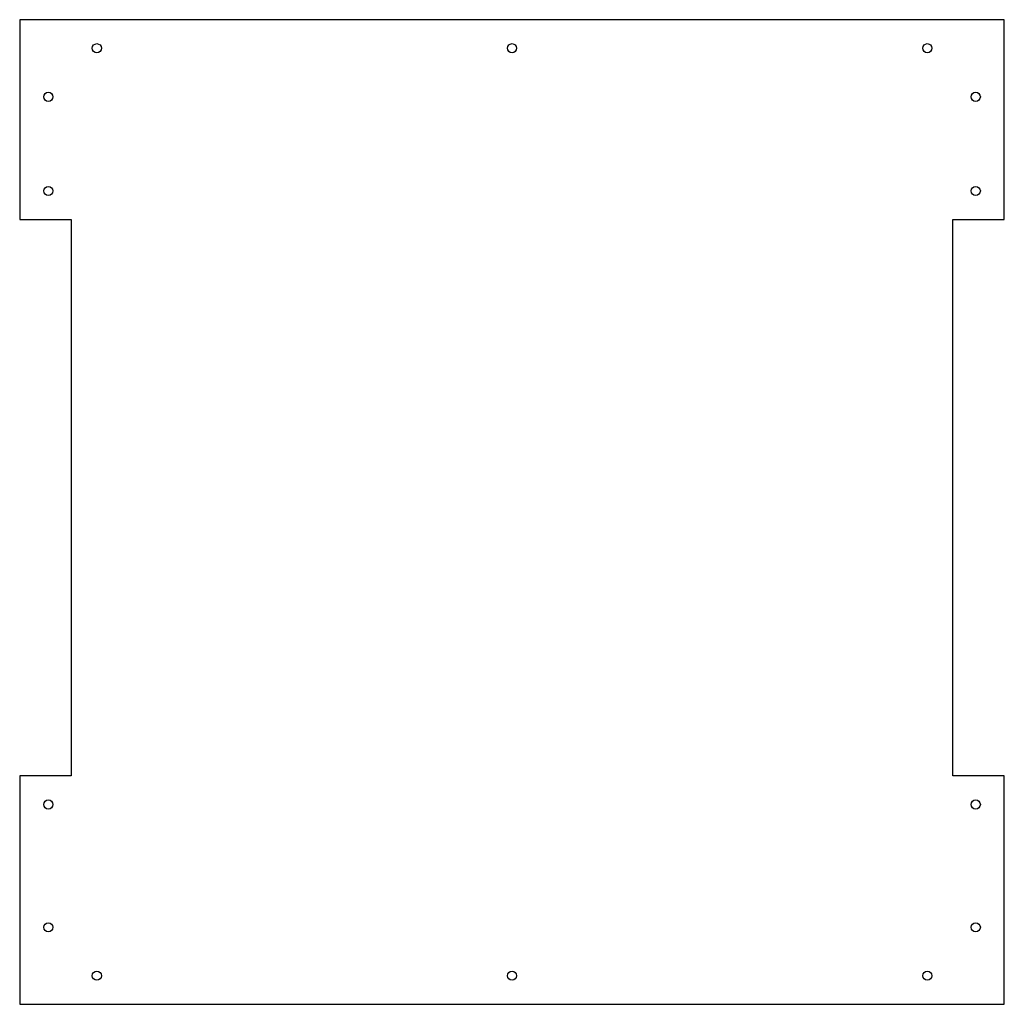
# Model space of a CAD drawing. Header units: millimetres. Extents: x -172 to 173, y -188 to 157.
import ezdxf

# ---------------------------------------------------------------- set-up
doc = ezdxf.new("R2010")
doc.units = ezdxf.units.MM
doc.layers.get('0').update_dxf_attribs({"linetype": 'CONTINUOUS'})

msp = doc.modelspace()

# ---------------------------------------------------------------- linework, layer by layer
msp.add_lwpolyline([(172.58, -107.5), (154.58, -107.5), (154.58, 87.5), (172.58, 87.5), (172.58, 157.5), (-172.42, 157.5), (-172.42, 87.5), (-154.42, 87.5), (-154.42, -107.5), (-172.42, -107.5), (-172.42, -187.5), (172.58, -187.5)], close=True)
for centre in [(-145.4, 147.5), (0.08, 147.5), (145.59, 147.5), (-162.42, 130.48), (162.58, 130.48), (-162.42, 97.5), (162.58, 97.5), (-162.42, -117.5), (162.58, -117.5), (-162.42, -160.5), (162.58, -160.5), (-145.4, -177.5), (0.08, -177.5), (145.58, -177.5)]:
    msp.add_circle(centre, 1.6)

doc.saveas('drawing.dxf')
